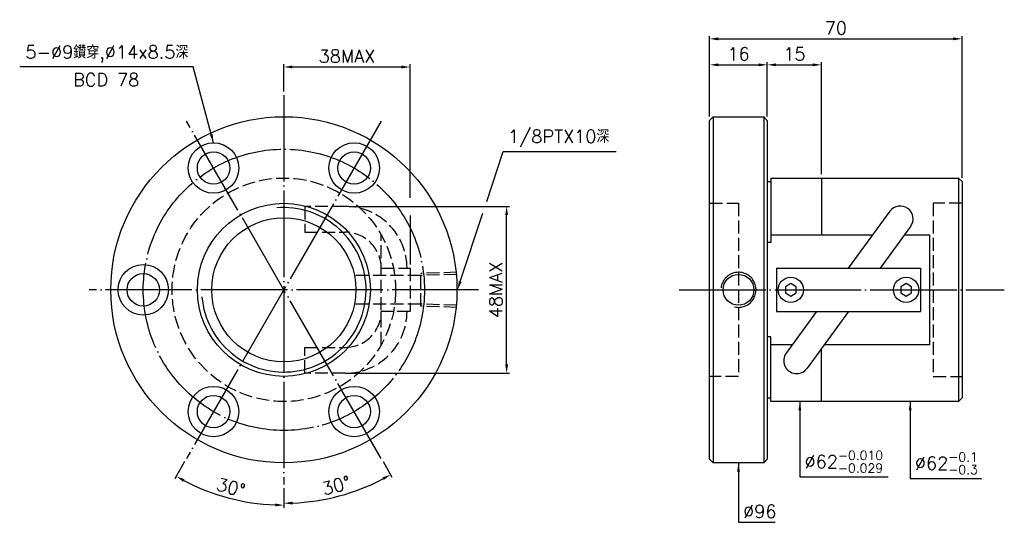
# Model space of a CAD drawing. Header units: millimetres. Extents: x -86 to 188, y 80 to 219.
import ezdxf
from ezdxf.enums import TextEntityAlignment as Align

# ---------------------------------------------------------------- set-up
doc = ezdxf.new("R2010")
doc.units = ezdxf.units.MM
doc.header["$LTSCALE"] = 1.2
for name, pattern in [('CENTER', [22, 20, -1, 0, -1]), ('DASHED', [4, 3, -1]), ('THIN', [200000, 200000, 0])]:
    doc.linetypes.add(name, pattern=pattern)
for name, color, linetype in [('NT', 7, 'Continuous'), ('NT-DIM', 2, 'Continuous'), ('SH', 7, 'Continuous')]:
    doc.layers.add(name, color=color, linetype=linetype)
doc.styles.get("Standard").update_dxf_attribs({"font": 'simplex.shx', "bigfont": 'chineset.shx'})
doc.dimstyles.new('ISO-25', dxfattribs={"dimscale": 1.2, "dimtxt": 3, "dimasz": 2, "dimexe": 0.646, "dimexo": 0.862, "dimgap": 1, "dimtad": 1, "dimdec": 3, "dimdsep": 46, "dimtxsty": 'Standard', "dimcen": 1.5, "dimclrd": 256, "dimclre": 256, "dimclrt": 256, "dimazin": 2, "dimtfac": 1, "dimtdec": 3, "dimtmove": 0, "dimatfit": 3, "dimfxl": 0, "dimtolj": 1, "dimlwd": -1, "dimlwe": -1, "dimarcsym": 0})

# ---------------------------------------------------------------- blocks, each defined once
blk = doc.blocks.new('*D10')
at = {"layer": 'Defpoints', "color": 0}
for p in [(175.86, 214.08), (105.86, 191.48), (175.86, 174.48)]:
    blk.add_point(p, dxfattribs=at)
at = {"layer": 'NT-DIM'}
for p, q in [((105.86, 192.52), (105.86, 214.86)), ((108.26, 214.08), (173.46, 214.08)), ((175.86, 175.52), (175.86, 214.86))]:
    blk.add_line(p, q, dxfattribs=at)
for points in [[(108.26, 214.48), (108.26, 213.68), (105.86, 214.08)], [(173.46, 214.48), (173.46, 213.68), (175.86, 214.08)]]:
    blk.add_solid(points, dxfattribs=at)
at = {"layer": 'NT-DIM', "insert": (140.86, 217.08), "char_height": 3.6, "attachment_point": 5}
blk.add_mtext('\\A1;70', dxfattribs=at)
blk = doc.blocks.new('*D11')
at = {"layer": 'Defpoints', "color": 0}
for p in [(136.86, 206.88), (121.86, 191.48), (136.86, 175.48)]:
    blk.add_point(p, dxfattribs=at)
at = {"layer": 'NT-DIM'}
for p, q in [((121.86, 192.52), (121.86, 207.66)), ((136.86, 176.52), (136.86, 207.66)), ((124.26, 206.88), (134.46, 206.88))]:
    blk.add_line(p, q, dxfattribs=at)
for points in [[(124.26, 207.28), (124.26, 206.48), (121.86, 206.88)], [(134.46, 207.28), (134.46, 206.48), (136.86, 206.88)]]:
    blk.add_solid(points, dxfattribs=at)
at = {"layer": 'NT-DIM', "insert": (129.36, 209.88), "char_height": 3.6, "attachment_point": 5}
blk.add_mtext('\\A1;15', dxfattribs=at)
blk = doc.blocks.new('*D12')
at = {"layer": 'Defpoints', "color": 0}
for p in [(121.86, 206.88), (105.86, 191.48), (121.86, 191.48)]:
    blk.add_point(p, dxfattribs=at)
at = {"layer": 'NT-DIM'}
for p, q in [((105.86, 192.52), (105.86, 207.66)), ((121.86, 192.52), (121.86, 207.66)), ((108.26, 206.88), (119.46, 206.88))]:
    blk.add_line(p, q, dxfattribs=at)
for points in [[(108.26, 207.28), (108.26, 206.48), (105.86, 206.88)], [(119.46, 207.28), (119.46, 206.48), (121.86, 206.88)]]:
    blk.add_solid(points, dxfattribs=at)
at = {"layer": 'NT-DIM', "insert": (113.86, 209.88), "char_height": 3.6, "attachment_point": 5}
blk.add_mtext('\\A1;16', dxfattribs=at)
blk = doc.blocks.new('*D14')
at = {"layer": 'Defpoints', "color": 0}
for p in [(22.75, 206.28), (-12.25, 198.48), (22.75, 150.48)]:
    blk.add_point(p, dxfattribs=at)
at = {"layer": 'NT-DIM'}
for p, q in [((-12.25, 199.52), (-12.25, 207.06)), ((-9.85, 206.28), (20.35, 206.28))]:
    blk.add_line(p, q, dxfattribs=at)
for points in [[(-9.85, 206.68), (-9.85, 205.88), (-12.25, 206.28)], [(20.35, 206.68), (20.35, 205.88), (22.75, 206.28)]]:
    blk.add_solid(points, dxfattribs=at)
at = {"layer": 'NT-DIM', "insert": (5.25, 209.28), "char_height": 3.6, "attachment_point": 5}
blk.add_mtext('\\A1;38MAX', dxfattribs=at)
blk = doc.blocks.new('*D15')
at = {"layer": 'Defpoints', "color": 0}
for p in [(4.8, 167.6), (49.55, 167.6), (4.8, 121.37)]:
    blk.add_point(p, dxfattribs=at)
at = {"layer": 'NT-DIM'}
for p, q in [((5.83, 167.6), (50.33, 167.6)), ((49.55, 123.77), (49.55, 165.2)), ((5.83, 121.37), (50.33, 121.37))]:
    blk.add_line(p, q, dxfattribs=at)
for points in [[(49.15, 165.2), (49.95, 165.2), (49.55, 167.6)], [(49.15, 123.77), (49.95, 123.77), (49.55, 121.37)]]:
    blk.add_solid(points, dxfattribs=at)
at = {"layer": 'NT-DIM', "insert": (46.55, 144.48), "char_height": 3.6, "attachment_point": 5, "rotation": 90}
blk.add_mtext('\\A1;48MAX', dxfattribs=at)
blk = doc.blocks.new('*D33')
at = {"layer": 'Defpoints', "color": 0}
for p in [(-12.25, 198.48), (14.75, 191.25), (-39.25, 97.72), (-12.25, 90.48), (-32.67, 88.37)]:
    blk.add_point(p, dxfattribs=at)
at = {"layer": 'NT-DIM'}
for p, q in [((-39.76, 96.82), (-42.49, 92.09)), ((-12.25, 89.45), (-12.25, 83.99))]:
    blk.add_line(p, q, dxfattribs=at)
blk.add_arc((-12.25, 144.48), 59.72, 242.3028, 267.6972, dxfattribs=at)
for points in [[(-40.2, 91.26), (-39.81, 91.96), (-42.1, 92.76)], [(-14.64, 85.21), (-14.65, 84.41), (-12.25, 84.76)]]:
    blk.add_solid(points, dxfattribs=at)
at = {"layer": 'NT-DIM', "insert": (-26.93, 89.7), "char_height": 3.6, "attachment_point": 5, "rotation": 345}
blk.add_mtext('\\A1;30°', dxfattribs=at)
blk = doc.blocks.new('*D34')
at = {"layer": 'Defpoints', "color": 0}
for p in [(-12.25, 198.48), (-39.25, 191.25), (14.75, 97.72), (-12.25, 90.48), (-1.97, 86.18)]:
    blk.add_point(p, dxfattribs=at)
at = {"layer": 'NT-DIM'}
for p, q in [((15.27, 96.82), (17.74, 92.54)), ((-12.25, 89.45), (-12.25, 84.5))]:
    blk.add_line(p, q, dxfattribs=at)
blk.add_arc((-12.25, 144.48), 59.2, 272.3228, 297.6772, dxfattribs=at)
for points in [[(15.06, 92.4), (15.45, 91.7), (17.36, 93.21)], [(-9.84, 84.93), (-9.85, 85.73), (-12.25, 85.28)]]:
    blk.add_solid(points, dxfattribs=at)
at = {"layer": 'NT-DIM', "insert": (2.3, 90.19), "char_height": 3.6, "attachment_point": 5, "rotation": 15}
blk.add_mtext('\\A1;30°', dxfattribs=at)

msp = doc.modelspace()

# ---------------------------------------------------------------- linework, layer by layer
at = {"layer": 'NT', "color": 3, "linetype": 'CENTER'}
for p, q in [((-12.2461, 198.4814), (-12.2461, 90.4814)), ((14.7539, 191.2468), (-39.2461, 97.716)), ((14.7539, 97.716), (-39.2461, 191.2468)), ((41.7539, 144.4814), (-66.2461, 144.4814))]:
    msp.add_line(p, q, dxfattribs=at)
at = {"layer": 'NT', "color": 7, "linetype": 'Continuous'}
for p, q in [((105.8595, 191.4814), (106.8595, 192.4814)), ((105.8595, 97.4814), (105.8595, 191.4814)), ((106.8595, 192.4814), (120.8595, 192.4814)), ((106.8595, 192.4814), (106.8595, 96.4814)), ((120.8595, 192.4814), (121.8595, 191.4814)), ((120.8595, 192.4814), (120.8595, 96.4814)), ((121.8595, 191.4814), (121.8595, 97.4814)), ((122.8595, 175.4814), (122.8595, 157.5581)), ((122.8595, 175.4814), (174.8595, 175.4814)), ((136.8595, 175.4814), (136.8595, 159.7129)), ((174.8595, 175.4814), (174.8595, 113.4814)), ((174.8595, 175.4814), (175.8595, 174.4814)), ((121.8595, 174.4814), (122.8595, 174.4814)), ((175.8595, 174.4814), (175.8595, 114.4814)), ((155.8341, 166.2488), (144.3104, 150.4814)), ((161.6148, 162.024), (153.1788, 150.4814)), ((122.8595, 157.5581), (121.8595, 157.5581)), ((124.3595, 150.4814), (164.3595, 150.4814)), ((124.3595, 150.4814), (124.3595, 138.4814)), ((164.3595, 150.4814), (164.3595, 138.4814)), ((124.3595, 138.4814), (164.3595, 138.4814)), ((135.5401, 138.4814), (127.1041, 126.9388)), ((144.4086, 138.4814), (132.8848, 122.714)), ((122.8595, 131.4047), (121.8595, 131.4047)), ((122.8595, 113.4814), (122.8595, 131.4047)), ((136.8595, 113.4814), (136.8595, 128.1523)), ((121.8595, 114.4814), (122.8595, 114.4814)), ((174.8595, 113.4814), (122.8595, 113.4814)), ((175.8595, 114.4814), (174.8595, 113.4814)), ((106.8595, 96.4814), (105.8595, 97.4814)), ((120.8595, 96.4814), (106.8595, 96.4814)), ((121.8595, 97.4814), (120.8595, 96.4814))]:
    msp.add_line(p, q, dxfattribs=at)
at = {"layer": 'NT', "color": 1, "linetype": 'DASHED'}
for p, q in [((105.8595, 168.4814), (113.8595, 168.4814)), ((113.8595, 168.4814), (113.8595, 120.4814)), ((175.8595, 168.4814), (167.8595, 168.4814)), ((167.8595, 168.4814), (167.8595, 120.4814)), ((14.7539, 129.2498), (14.7539, 159.7129)), ((14.7539, 150.4814), (22.7539, 150.4814)), ((22.7539, 150.4814), (22.7539, 138.4814)), ((22.7539, 138.4814), (14.7539, 138.4814)), ((113.8595, 120.4814), (105.8595, 120.4814)), ((167.8595, 120.4814), (175.8595, 120.4814))]:
    msp.add_line(p, q, dxfattribs=at)
for points in [[(4.798, 167.5973), (-6.4592, 167.5973), (-6.4592, 160.4373), (4.798, 160.4373)], [(4.798, 121.3654), (-6.4592, 121.3654), (-6.4592, 128.5254), (4.798, 128.5254)]]:
    msp.add_lwpolyline(points, dxfattribs=at)
at = {"layer": 'NT', "color": 7, "linetype": 'Continuous'}
for points in [[(122.8595, 159.7129), (151.0573, 159.7129)], [(159.9258, 159.7129), (166.8595, 159.7129), (166.8595, 129.2498), (137.6616, 129.2498)], [(128.7932, 129.2498), (122.8595, 129.2498)]]:
    msp.add_lwpolyline(points, dxfattribs=at)
for points in [[(128.3595, 146.2134), (126.8595, 145.3474), (126.8595, 143.6154), (128.3595, 142.7493), (129.8595, 143.6154), (129.8595, 145.3474)], [(160.3595, 146.2134), (158.8595, 145.3474), (158.8595, 143.6154), (160.3595, 142.7493), (161.8595, 143.6154), (161.8595, 145.3474)]]:
    msp.add_lwpolyline(points, close=True, dxfattribs=at)
for centre, radius in [((-12.2461, 144.4814), 48), ((-31.7461, 178.2564), 7), ((7.2539, 178.2564), 7), ((-31.7461, 178.2564), 4.5), ((7.2539, 178.2564), 4.5), ((-12.2461, 144.4814), 24), ((-12.2461, 144.4814), 20), ((-51.2461, 144.4814), 7), ((-51.2461, 144.4814), 4.5), ((113.8595, 144.4814), 4.283), ((128.3595, 144.4814), 3.5), ((160.3595, 144.4814), 3.5), ((-31.7461, 110.7064), 7), ((7.2539, 110.7064), 7), ((-31.7461, 110.7064), 4.5), ((7.2539, 110.7064), 4.5)]:
    msp.add_circle(centre, radius, dxfattribs=at)
at = {"layer": 'NT', "color": 3, "linetype": 'CENTER'}
msp.add_circle((-12.2461, 144.4814), 39, dxfattribs=at)
at = {"layer": 'NT', "color": 1, "linetype": 'DASHED'}
msp.add_circle((-12.2461, 144.4814), 31, dxfattribs=at)
at = {"layer": 'NT', "color": 5, "linetype": 'THIN'}
for centre, radius, start, end in [((-12.2461, 144.4814), 22.809, 185, 95), ((113.8595, 144.4814), 4.864, 256.45836, 173.798089)]:
    msp.add_arc(centre, radius, start, end, dxfattribs=at)
at = {"layer": 'NT', "color": 1, "linetype": 'DASHED'}
for centre, radius, start, end in [((4.798, 150.4814), 17.116, 0, 90), ((4.798, 150.4814), 9.956, 0, 90), ((4.798, 138.4814), 17.116, 270, 0), ((4.798, 138.4814), 9.956, 270, 0)]:
    msp.add_arc(centre, radius, start, end, dxfattribs=at)
at = {"layer": 'NT', "color": 7, "linetype": 'Continuous'}
for centre, start, end in [((158.7245, 164.1364), 323.838526, 143.838526), ((129.9945, 124.8264), 143.838526, 323.838526)]:
    msp.add_arc(centre, 3.58, start, end, dxfattribs=at)
at = {"layer": 'NT-DIM'}
for p, q in [((22.7539, 169.9753), (22.7539, 207.0566)), ((22.7539, 165.1044), (22.7539, 151.5158))]:
    msp.add_line(p, q, dxfattribs=at)
at = {"layer": 'NT-DIM', "color": 1, "linetype": 'DASHED'}
for p, q in [((25.7588, 148.452), (7.7588, 148.452)), ((35.7539, 149.3454), (25.7588, 149.033)), ((25.7588, 139.9297), (25.7588, 149.033)), ((35.7539, 148.7644), (25.7588, 148.452)), ((25.7588, 140.5107), (7.7588, 140.5107)), ((35.7539, 140.1984), (25.7588, 140.5107)), ((35.7539, 139.6174), (25.7588, 139.9297))]:
    msp.add_line(p, q, dxfattribs=at)
at = {"layer": 'NT-DIM'}
for points in [[(44.0333, 168.9946), (48.6143, 182.8312), (48.7143, 182.8312), (79.898, 182.8312)], [(36.6718, 146.7598), (42.9602, 165.7535)]]:
    msp.add_lwpolyline(points, dxfattribs=at)
msp.add_solid([(37.0515, 146.634), (35.9175, 144.4814), (36.2921, 146.8855)], dxfattribs=at)
at = {"layer": 'SH', "color": 3, "linetype": 'CENTER'}
msp.add_line((97.4184, 144.4814), (187.5938, 144.4814), dxfattribs=at)

# ---------------------------------------------------------------- texts
at = {"layer": 'NT-DIM'}
msp.add_text('BCD 78', height=3.6, dxfattribs=at).set_placement((-61.5206, 204.5279), align=Align.TOP_CENTER)
at = {"layer": 'NT-DIM', "char_height": 3.6}
for s, insert, attachment_point in [('5-%%C9鑽穿,%%C14x8.5深', (-38.7206, 207.5048), 9), ('1/8PTX10深', (49.9143, 184.0312), 7), ('\\A1;\\A1;\\A1;\\A1;\\A1;%%c62{\\H0.7x;\\S-0.010^ -0.029;}', (132.1803, 93.7683), 7), ('\\A1;\\A1;\\A1;\\A1;\\A1;%%c62{\\H0.7x;\\S-0.1^ -0.3;}', (162.7874, 93.3533), 7), ('\\A1;\\A1;\\A1;%%c96', (115.1595, 81.2), 7)]:
    msp.add_mtext(s, dxfattribs=dict(at, insert=insert, attachment_point=attachment_point))

# ---------------------------------------------------------------- dimensions: what is measured, and where the dimension line sits
at = {"layer": 'NT-DIM'}
for base, p1, p2, picture, middle in [((175.8595, 214.0814), (105.8595, 191.4814), (175.8595, 174.4814), '*D10', (140.8595, 217.0814)), ((121.8595, 206.8814), (105.8595, 191.4814), (121.8595, 191.4814), '*D12', (113.8595, 209.8814)), ((136.8595, 206.8814), (121.8595, 191.4814), (136.8595, 175.4814), '*D11', (129.3595, 209.8814))]:
    dim = msp.add_linear_dim(base=base, p1=p1, p2=p2, dimstyle='ISO-25', dxfattribs=at)
    dim.commit()
    dim.dimension.update_dxf_attribs({"geometry": picture, "text_midpoint": middle})
dim = msp.add_linear_dim(base=(22.7539, 206.2814), p1=(-12.2461, 198.4814), p2=(22.7539, 150.4814), text='38MAX', dimstyle='ISO-25', override={"dimse2": 1}, dxfattribs=at)
dim.commit()
dim.dimension.update_dxf_attribs({"geometry": '*D14', "text_midpoint": (5.2539, 209.2814)})
for base, line1, line2, picture, middle in [((-32.6705, 88.3658), ((-12.2461, 198.4814), (-12.2461, 90.4814)), ((14.7539, 191.2468), (-39.2461, 97.716)), '*D33', (-26.9255, 89.697)), ((-1.9655, 86.1773), ((14.7539, 97.716), (-39.2461, 191.2468)), ((-12.2461, 198.4814), (-12.2461, 90.4814)), '*D34', (2.3005, 90.1929))]:
    dim = msp.add_angular_dim_2l(base=base, line1=line1, line2=line2, dimstyle='ISO-25', dxfattribs=at)
    dim.commit()
    dim.dimension.update_dxf_attribs({"geometry": picture, "text_midpoint": middle})
dim = msp.add_linear_dim(base=(49.5539, 167.5973), p1=(4.798, 121.3654), p2=(4.798, 167.5973), angle=90, text='48MAX', dimstyle='ISO-25', dxfattribs=at)
dim.commit()
dim.dimension.update_dxf_attribs({"geometry": '*D15', "text_midpoint": (46.5539, 144.4814)})

# ---------------------------------------------------------------- leaders
at = {"layer": 'NT-DIM', "annotation_type": 0, "has_hookline": 1}
for points, hookline_direction, text_width in [([(-31.7461, 185.2564), (-37.4208, 206.2986), (-37.5206, 206.3048)], 1, 46.8), ([(130.8803, 113.4814), (130.8803, 92.5683), (130.9803, 92.5683)], 0, 23.1943), ([(161.4874, 113.4814), (161.4874, 92.1533), (161.5874, 92.1533)], 0, 18.5143), ([(113.8595, 96.4814), (113.8595, 80), (113.9595, 80)], 0, 8.9143)]:
    msp.add_leader(points, dimstyle='ISO-25', dxfattribs=dict(at, hookline_direction=hookline_direction, text_width=text_width))

doc.saveas('drawing.dxf')
